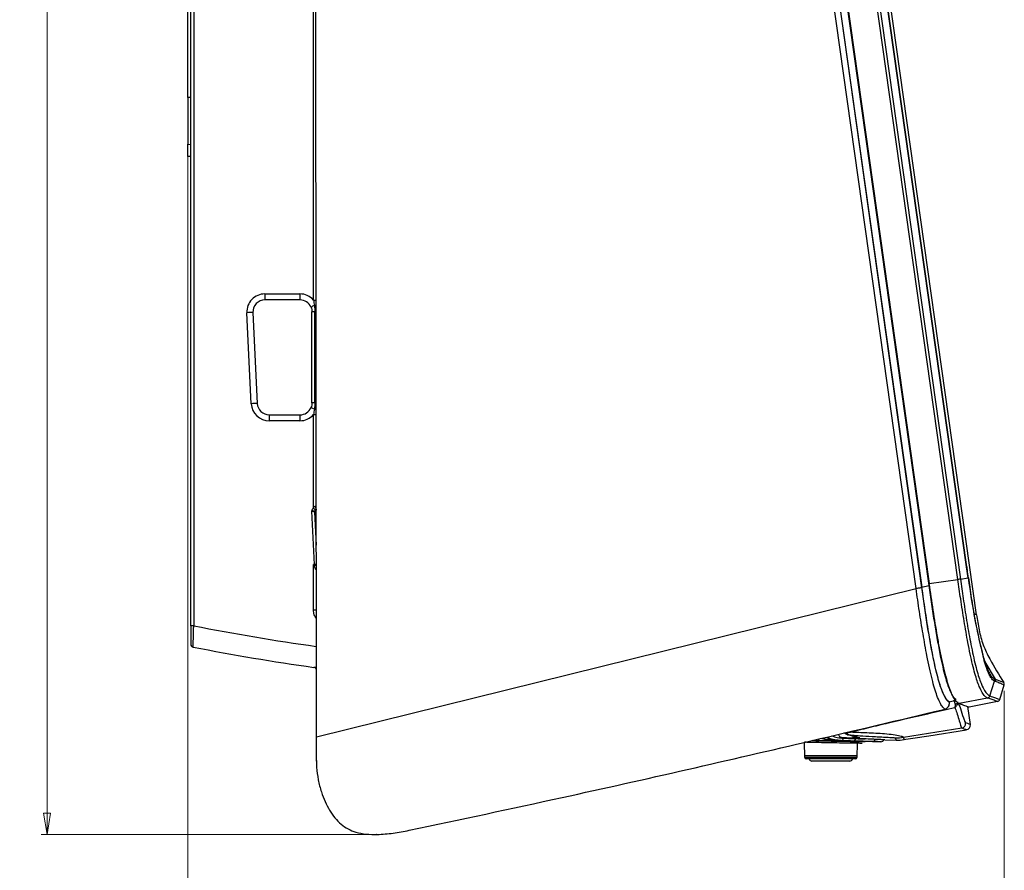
# Model space of a CAD drawing. Header units: millimetres. Extents: x 15 to 1184, y 5 to 836.
# Tile 14 of 27: x 171 to 336, y 288 to 430. Entities that reach past the tile are written whole.
import ezdxf

# ---------------------------------------------------------------- set-up
doc = ezdxf.new("R2010")
doc.units = ezdxf.units.MM
doc.header["$PDSIZE"] = -1
doc.styles.add('SLDTEXTSTYLE0', font='TXT', dxfattribs={"width": 0.75})
doc.dimstyles.new('SLDDIMSTYLE0', dxfattribs={"dimtxt": 3.5, "dimasz": 3.556, "dimexe": 0, "dimexo": 0.0625, "dimgap": 0.875, "dimtad": 1, "dimrnd": 1e-09, "dimzin": 12, "dimdsep": 46, "dimtxsty": 'SLDTEXTSTYLE0', "dimblk1": 'CLOSED', "dimblk2": 'CLOSED', "dimsah": 1, "dimcen": 0.09, "dimadec": 0, "dimazin": 3, "dimtfac": 1, "dimtofl": 0, "dimtmove": 0, "dimatfit": 3, "dimldrblk": 'CLOSED', "dimfxl": 0, "dimfrac": 2, "dimtolj": 1, "dimtzin": 12, "dimarcsym": 0})

# ---------------------------------------------------------------- blocks, each defined once
blk = doc.blocks.new('_Closed')
at = {"color": 0, "linetype": 'ByBlock', "lineweight": -2}
for p, q in [((-1, 0.166667), (0, 0)), ((-1, 0.166667), (-1, -0.166667)), ((0, 0), (-1, -0.166667)), ((0, 0), (-1, 0))]:
    blk.add_line(p, q, dxfattribs=at)
blk = doc.blocks.new('_D_1')
at = {"color": 7, "linetype": 'Continuous', "lineweight": 0}
for p, q in [((297.28, 572.11), (174.54, 572.11)), ((175.54, 293.76), (175.54, 572.11)), ((229.59, 293.76), (174.54, 293.76))]:
    blk.add_line(p, q, dxfattribs=at)
at = {"color": 7, "linetype": 'Continuous', "lineweight": 18, "xscale": 3.556, "yscale": 3.556}
for p, rotation in [((175.54, 572.11), 90.0000000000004), ((175.54, 293.76), 270.0000000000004)]:
    blk.add_blockref('_Closed', p, dxfattribs=dict(at, rotation=rotation))
at = {"color": 7, "linetype": 'Continuous', "lineweight": 18, "insert": (171.03, 475.94), "char_height": 3.5, "attachment_point": 1, "rotation": 90, "style": 'SLDTEXTSTYLE0'}
blk.add_mtext('278,35', dxfattribs=at)
blk = doc.blocks.new('_D_2')
at = {"color": 7, "linetype": 'Continuous', "lineweight": 0}
for p, q in [((199.06, 408.11), (199.06, 272.24)), ((335.53, 317.74), (335.53, 272.24)), ((199.06, 273.24), (335.53, 273.24))]:
    blk.add_line(p, q, dxfattribs=at)
at = {"color": 7, "linetype": 'Continuous', "lineweight": 18, "xscale": 3.556, "yscale": 3.556, "rotation": 180.0000000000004}
blk.add_blockref('_Closed', (199.06, 273.24), dxfattribs=at)
at = {"color": 7, "linetype": 'Continuous', "lineweight": 18, "xscale": 3.556, "yscale": 3.556}
blk.add_blockref('_Closed', (335.53, 273.24), dxfattribs=at)
at = {"color": 7, "linetype": 'Continuous', "lineweight": 18, "insert": (264.98, 277.75), "char_height": 3.5, "attachment_point": 1, "style": 'SLDTEXTSTYLE0'}
blk.add_mtext('136,48', dxfattribs=at)

msp = doc.modelspace()

# ---------------------------------------------------------------- linework, layer by layer
at = {"color": 7, "linetype": 'Continuous', "lineweight": 25}
for p, q in [((330.929, 330.469), (298.944, 557.224)), ((292.678, 549.894), (322.934, 335.391)), ((292.786, 550.003), (323.014, 335.707)), ((327.792, 336.381), (297.564, 550.677)), ((297.987, 550.736), (328.215, 336.44)), ((320.805, 334.86), (290.517, 549.584)), ((291.447, 549.715), (321.735, 334.991)), ((291.471, 549.721), (321.745, 335.097)), ((329.256, 338.516), (299.563, 549.028)), ((329.304, 338.513), (299.609, 549.034)), ((220.557, 310.1), (220.442, 539.507)), ((220.063, 383.086), (220.063, 537.888)), ((199.558, 328.631), (199.558, 535.076)), ((200.054, 535.08), (200.054, 328.635)), ((199.058, 416.926), (199.058, 514.918)), ((199.058, 416.926), (199.058, 409.114)), ((199.558, 416.926), (199.058, 416.926)), ((199.058, 407.079), (199.058, 409.114)), ((199.058, 409.114), (199.558, 409.105)), ((199.558, 407.071), (199.058, 407.079)), ((211.939, 384.105), (217.81, 384.105)), ((217.819, 383.097), (211.948, 383.097)), ((209.676, 365.761), (208.943, 380.96)), ((209.95, 381.001), (210.683, 365.802)), ((219.819, 365.898), (219.819, 381.097)), ((220.312, 365.904), (220.312, 381.104)), ((212.681, 363.898), (217.819, 363.898)), ((220.063, 348.34), (220.063, 363.924)), ((217.81, 362.905), (212.672, 362.905)), ((219.748, 347.787), (220.2, 338.893)), ((220.341, 347.557), (220.26, 347.643)), ((220.26, 347.643), (220.541, 342.109)), ((220.54, 343.755), (220.341, 347.557)), ((220.2, 338.893), (220.063, 338.878)), ((220.063, 331.308), (220.063, 338.878)), ((329.526, 336.625), (329.256, 338.516)), ((323.014, 335.707), (327.792, 336.381)), ((328.215, 336.44), (329.526, 336.625)), ((220.557, 310.1), (320.805, 334.86)), ((321.745, 335.097), (322.934, 335.391)), ((332.321, 322.584), (334.018, 319.731)), ((333.156, 316.91), (333.937, 319.378)), ((333.861, 319.803), (333.88, 319.788)), ((334.795, 316.323), (335.534, 318.745)), ((326.353, 315.93), (327.008, 316.097)), ((332.761, 316.565), (328.025, 315.642)), ((325.224, 314.607), (325.628, 314.71)), ((326.369, 315.816), (326.353, 315.93)), ((329.882, 312.117), (329.459, 315.129)), ((334.413, 315.978), (329.67, 315.054)), ((318.705, 310.001), (328.466, 311.554)), ((322.914, 310.263), (329.257, 311.272)), ((220.56, 306.102), (220.557, 310.1)), ((304.594, 309.431), (303.43, 309.456)), ((305.611, 309.664), (306.754, 309.667)), ((308.068, 309.439), (308.079, 309.438)), ((310.071, 310.937), (309.845, 310.881)), ((309.845, 310.881), (309.846, 310.88)), ((315.596, 309.572), (317.46, 309.523)), ((318.835, 309.614), (319.119, 309.659)), ((319.119, 309.659), (320.27, 309.842)), ((320.27, 309.842), (322.914, 310.263)), ((220.558, 306.012), (220.558, 308.329)), ((302.085, 309.165), (302.151, 306.673)), ((310.966, 306.673), (311.027, 308.993)), ((302.151, 306.673), (310.966, 306.673)), ((302.157, 306.931), (310.96, 306.931)), ((302.31, 306.581), (310.807, 306.581)), ((310.666, 306.381), (302.451, 306.381)), ((309.286, 306.031), (303.408, 306.031)), ((309.708, 306.031), (309.286, 306.031))]:
    msp.add_line(p, q, dxfattribs=at)
at = {"color": 7, "linetype": 'Continuous', "lineweight": 25, "flags": 128}
msp.add_lwpolyline([(220.529, 338.084), (220.537, 338.175), (220.543, 338.204)], dxfattribs=at)
at = {"color": 7, "linetype": 'Continuous', "lineweight": 25}
for centre, radius, start, end in [((211.939, 381.105), 3, 90, 182.76037), ((240.874, 383.852), 28.936, 179.499, 181.49372), ((246.744, 383.852), 28.936, 179.499, 181.49372), ((217.81, 381.105), 3, 41.32473, 90), ((211.948, 381.097), 2, 90, 182.76037), ((217.819, 381.097), 2, 23.6245, 90), ((225.342, 370.165), 13.041, 113.08758, 115.87353), ((220.125, 416.82), 33.734, 269.89349, 270.67116), ((220.213, 380.991), 1.171, 74.73634, 89.2595), ((210.776, 348.195), 32.816, 91.44223, 93.20291), ((220.227, 368.415), 12.689, 89.61663, 91.84409), ((220.276, 397.795), 16.692, 270.12342, 270.84376), ((211.509, 332.996), 32.816, 91.44223, 93.20291), ((212.672, 365.905), 3, 182.76037, 270), ((212.681, 365.898), 2, 182.76037, 270), ((220.227, 353.216), 12.689, 89.61663, 91.84409), ((220.282, 381.571), 15.666, 270.10741, 270.90299), ((241.046, 363.152), 28.375, 178.49399, 180.4987), ((246.184, 363.152), 28.375, 178.49399, 180.4987), ((217.81, 365.905), 3, 270, 318.67527), ((217.819, 365.898), 2, 270, 336.3755), ((203.63, 327.201), 41.144, 66.20743, 67.08273), ((220.155, 390.937), 27.013, 269.80333, 270.79505), ((220.218, 365.862), 1.015, 270.54382, 287.87497), ((189.08, 261.206), 92.001, 70.26923, 70.49895), ((288.089, 407.77), 90.33, 221.14129, 221.45822), ((220.673, 347.672), 0.55, 165.89864, 177.88439), ((220.66, 347.662), 0.4, 107.92934, 182.82059), ((220.741, 347.576), 0.4, 121.0555, 182.8251), ((220.57, 346.433), 1.147, 91.76682, 101.52813), ((220.931, 348.512), 0.547, 173.89438, 223.71775), ((223.133, 336.276), 3.883, 138.89627, 140.44467), ((221.997, 335.306), 3.763, 112.72352, 118.95852), ((170.624, 333.669), 49.85, 5.94106, 6.01498), ((221.074, 338.047), 0.606, 151.18882, 175.62716), ((221.053, 338.087), 0.543, 159.80915, 180.29271), ((329.453, 337.163), 0.543, 277.68979, 282.63553), ((441.635, 351.1), 113.04, 187.35687, 194.51413), ((220.167, 354.624), 23.317, 269.74446, 270.93387), ((199.931, 311.694), 16.941, 89.58335, 91.25974), ((275.771, 715.921), 394.618, 258.93786, 261.95591), ((200.058, 325.558), 0.5, 180, 259.01852), ((275.801, 715.895), 398.118, 259.01852, 261.96138), ((220.058, 321.195), 0.5, 9.28163, 81.95762), ((220.058, 321.194), 0.5, 9.27805, 81.96138), ((333.458, 319.52), 0.5, 343.50061, 32.32634), ((335.056, 318.891), 0.5, 343.02895, 32.5707), ((332.676, 317.051), 0.501, 281.33796, 343.63342), ((334.317, 316.469), 0.5, 281.02895, 343.02895), ((327.279, 315.979), 0.468, 278.42148, 354.66356), ((328.346, 312.295), 0.751, 279.20229, 7.91139), ((329.139, 312.013), 0.75, 279.04163, 8), ((304.825, 309.689), 0.346, 178.4325, 228.15564), ((306.062, 309.934), 0.526, 210.84662, 267.5932), ((308.301, 309.906), 0.493, 246.50024, 268.63908), ((308.229, 309.862), 0.425, 278.03546, 357.64998), ((317.524, 317.411), 7.503, 268.51541, 279.05042), ((317.656, 317.02), 7.5, 268.5, 279.04163), ((302.451, 306.681), 0.3, 181.5, 270), ((303.408, 306.531), 0.5, 197.4576, 270), ((309.708, 306.531), 0.5, 270, 342.5424), ((310.666, 306.681), 0.3, 270, 358.5)]:
    msp.add_arc(centre, radius, start, end, dxfattribs=at)
for centre, major_axis, ratio, start_param, end_param in [((219.754, 347.759), (0.507, -0.118), 0.0530836, 0.0501567, 0.7646632), ((220.058, 348.664), (0.5, -0.108), 0.0600024, 5.4404283, 6.0099911), ((306.296, 303.24), (-8.464, 12.578), 0.2149492, 5.0986903, 5.1229053), ((229.058, 305.982), (-3.361, 7.814), 0.9992027, 1.1642996, 1.2507739), ((229.058, 306.012), (0, 8.505), 0.9994517, 1.6322267, 1.669279)]:
    msp.add_ellipse(centre, major_axis=major_axis, ratio=ratio, start_param=start_param, end_param=end_param, dxfattribs=at)
for points, knots in [([(219.651, 381.899), (219.706, 381.772), (219.748, 381.64), (219.804, 381.372), (219.819, 381.236), (219.819, 381.097)], [0, 0, 0, 0, 0.5, 0.5, 1, 1, 1, 1]), ([(220.228, 382.162), (220.26, 381.987), (220.279, 381.811), (220.306, 381.458), (220.312, 381.281), (220.312, 381.104)], [0, 0, 0, 0, 0.5, 0.5, 1, 1, 1, 1]), ([(219.819, 365.898), (219.819, 365.76), (219.804, 365.624), (219.748, 365.356), (219.706, 365.223), (219.651, 365.097)], [0, 0, 0, 0, 0.5, 0.5, 1, 1, 1, 1]), ([(220.312, 365.904), (220.312, 365.727), (220.306, 365.55), (220.279, 365.198), (220.26, 365.022), (220.228, 364.848)], [0, 0, 0, 0, 0.5, 0.5, 1, 1, 1, 1]), ([(219.793, 347.93), (219.786, 347.911), (219.779, 347.891), (219.773, 347.872), (219.768, 347.857), (219.764, 347.842), (219.759, 347.827), (219.756, 347.815), (219.753, 347.804), (219.75, 347.793), (219.749, 347.791), (219.749, 347.789), (219.748, 347.787)], [0, 0, 0, 0, 0.00006120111, 0.00006120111, 0.00006120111, 0.00010872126, 0.00010872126, 0.00010872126, 0.00014337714, 0.00014337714, 0.00014337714, 0.00014936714, 0.00014936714, 0.00014936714, 0.00014936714]), ([(220.14, 347.806), (220.088, 347.8), (220.028, 347.796), (219.893, 347.791), (219.82, 347.789), (219.748, 347.787)], [0, 0, 0, 0, 0.5, 0.5, 1, 1, 1, 1]), ([(220.063, 348.34), (220, 348.285), (219.946, 348.223), (219.855, 348.083), (219.82, 348.008), (219.793, 347.93)], [0, 0, 0, 0, 0.5, 0.5, 1, 1, 1, 1]), ([(220.386, 348.57), (220.33, 348.579), (220.261, 348.556), (220.146, 348.466), (220.1, 348.405), (220.063, 348.34)], [0, 0, 0, 0, 0.5, 0.5, 1, 1, 1, 1]), ([(220.14, 347.806), (220.192, 347.812), (220.231, 347.818), (220.284, 347.854), (220.301, 347.871), (220.342, 347.917), (220.365, 347.942), (220.393, 347.965)], [0, 0, 0, 0, 0.5, 0.5, 0.75, 0.75, 1, 1, 1, 1]), ([(220.538, 348.048), (220.523, 348.043), (220.495, 348.034), (220.447, 348.006), (220.413, 347.982), (220.396, 347.968), (220.393, 347.965)], [0, 0, 0, 0, 0.3396359, 0.6337247, 0.92665013, 1, 1, 1, 1]), ([(220.139, 338.749), (220.115, 338.79), (220.09, 338.831), (220.066, 338.873), (220.065, 338.875), (220.064, 338.876), (220.063, 338.878)], [0, 0, 0, 0, 0.00014437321, 0.00014437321, 0.00014437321, 0.00015046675, 0.00015046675, 0.00015046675, 0.00015046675]), ([(220.207, 338.829), (220.161, 338.844), (220.115, 338.86), (220.069, 338.876), (220.067, 338.877), (220.065, 338.877), (220.063, 338.878)], [0, 0, 0, 0, 0.00014617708, 0.00014617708, 0.00014617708, 0.00015261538, 0.00015261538, 0.00015261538, 0.00015261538]), ([(220.139, 338.749), (220.139, 338.748), (220.14, 338.747), (220.14, 338.747), (220.141, 338.745), (220.141, 338.742), (220.142, 338.74), (220.144, 338.734), (220.145, 338.727), (220.147, 338.72), (220.148, 338.714), (220.15, 338.707), (220.151, 338.7), (220.158, 338.666), (220.166, 338.632), (220.175, 338.598)], [0, 0, 0, 0, 0.00000225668, 0.00000225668, 0.00000225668, 0.00000881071, 0.00000881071, 0.00000881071, 0.00002930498, 0.00002930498, 0.00002930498, 0.0000500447, 0.0000500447, 0.0000500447, 0.00015469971, 0.00015469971, 0.00015469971, 0.00015469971]), ([(220.175, 338.598), (220.202, 338.493), (220.239, 338.391), (220.315, 338.252), (220.344, 338.209), (220.406, 338.137), (220.44, 338.107), (220.47, 338.093)], [0, 0, 0, 0, 0.5, 0.5, 0.75, 0.75, 1, 1, 1, 1]), ([(220.2, 338.893), (220.256, 338.901), (220.367, 338.919), (220.484, 338.94), (220.533, 338.951), (220.543, 338.954)], [0, 0, 0, 0, 0.4411303, 0.8827183, 1, 1, 1, 1]), ([(220.207, 338.829), (220.239, 338.831), (220.328, 338.838), (220.448, 338.848), (220.518, 338.832), (220.543, 338.826)], [0, 0, 0, 0, 0.2639703, 0.7384739, 1, 1, 1, 1]), ([(329.301, 338.522), (329.301, 338.522), (329.303, 338.523), (329.29, 338.521), (329.268, 338.518), (329.256, 338.516)], [0, 0, 0, 0, 0.14982102, 0.57491051, 1, 1, 1, 1]), ([(329.573, 336.634), (329.51, 337.074), (329.418, 337.704), (329.33, 338.334), (329.303, 338.523)], [0, 0, 0, 0, 0.69988505, 1, 1, 1, 1]), ([(332.761, 316.565), (332.761, 316.565), (332.622, 316.614), (332.351, 316.79), (331.88, 317.403), (331.44, 318.272), (331.015, 319.406), (330.636, 320.624), (330.242, 322.142), (329.85, 323.895), (329.373, 326.302), (328.834, 329.405), (328.281, 332.962), (327.947, 335.296), (327.792, 336.381)], [0, 0, 0, 0, 0.0000018, 0.1389612, 0.2434103, 0.3475724, 0.4119292, 0.4762026, 0.5403401, 0.6046487, 0.669043, 0.7841643, 0.8996451, 1, 1, 1, 1]), ([(328.215, 336.44), (328.369, 335.362), (328.7, 333.052), (329.247, 329.533), (329.779, 326.477), (330.25, 324.115), (330.635, 322.406), (331.025, 320.925), (331.4, 319.733), (331.825, 318.615), (332.262, 317.755), (332.737, 317.132), (332.995, 316.994), (333.143, 316.915)], [0, 0, 0, 0, 0.101182, 0.2168827, 0.3322213, 0.3959731, 0.4596389, 0.5228408, 0.5865553, 0.6503536, 0.7548578, 0.8596563, 1, 1, 1, 1]), ([(329.549, 336.631), (329.624, 336.11), (329.869, 334.423), (330.307, 331.559), (330.833, 328.616), (331.322, 326.299), (331.7, 324.714), (332.056, 323.41), (332.368, 322.413), (332.719, 321.435), (333.075, 320.647), (333.491, 320.023), (333.723, 319.885), (333.861, 319.803)], [0, 0, 0, 0, 0.05689114, 0.18413029, 0.3133757, 0.38454248, 0.45742703, 0.51557589, 0.5756006, 0.6368818, 0.73971544, 0.84506462, 1, 1, 1, 1]), ([(325.628, 314.71), (325.48, 314.832), (325.222, 315.044), (324.766, 315.804), (324.339, 316.809), (323.902, 318.157), (323.483, 319.704), (323.052, 321.566), (322.538, 324.07), (321.964, 327.257), (321.36, 331.039), (320.987, 333.586), (320.805, 334.86), (320.805, 334.86)], [0, 0, 0, 0, 0.1357113, 0.2359636, 0.3359388, 0.4105533, 0.4850698, 0.5587814, 0.6326137, 0.7543848, 0.8772307, 0.9999981, 1, 1, 1, 1]), ([(321.735, 334.991), (321.911, 333.758), (322.264, 331.291), (322.84, 327.628), (323.382, 324.569), (323.866, 322.2), (324.269, 320.476), (324.667, 319.051), (325.09, 317.798), (325.511, 316.858), (325.965, 316.137), (326.221, 315.934), (326.369, 315.816)], [0, 0, 0, 0, 0.12464491, 0.24935841, 0.37295264, 0.44476627, 0.51645255, 0.58863497, 0.66092269, 0.76105593, 0.861479, 1, 1, 1, 1]), ([(326.353, 315.93), (326.248, 316.009), (326.039, 316.168), (325.663, 316.693), (325.268, 317.487), (324.866, 318.554), (324.476, 319.824), (324.07, 321.437), (323.621, 323.502), (323.151, 326.002), (322.663, 328.918), (322.193, 331.96), (321.894, 334.051), (321.745, 335.097)], [0, 0, 0, 0, 0.0996346, 0.1993453, 0.2984687, 0.371372, 0.4441379, 0.5174452, 0.5908529, 0.6889562, 0.7873396, 0.8936337, 1, 1, 1, 1]), ([(322.934, 335.391), (323.084, 334.345), (323.383, 332.254), (323.853, 329.211), (324.341, 326.295), (324.81, 323.795), (325.258, 321.73), (325.664, 320.117), (326.053, 318.847), (326.442, 317.81), (326.817, 317.045), (327.171, 316.526), (327.37, 316.354), (327.469, 316.268)], [0, 0, 0, 0, 0.108712, 0.2173501, 0.3178868, 0.4181372, 0.4931472, 0.5680547, 0.6424091, 0.7169039, 0.8109647, 0.9055205, 1, 1, 1, 1]), ([(328.025, 315.642), (327.922, 315.69), (327.716, 315.785), (327.34, 316.198), (326.937, 316.877), (326.515, 317.847), (326.095, 319.063), (325.651, 320.662), (325.209, 322.543), (324.782, 324.644), (324.256, 327.531), (323.654, 331.244), (323.228, 334.218), (323.014, 335.707)], [0, 0, 0, 0, 0.0980247, 0.1961049, 0.2937695, 0.3685642, 0.4432033, 0.5148692, 0.5865737, 0.6572781, 0.7281132, 0.8638756, 1, 1, 1, 1]), ([(220.548, 329.859), (220.416, 330.06), (220.128, 330.498), (220.086, 331.023), (220.063, 331.308)], [0, 0, 0, 0, 0.4576875, 1, 1, 1, 1]), ([(330.929, 330.469), (330.901, 330.479), (330.844, 330.5), (330.695, 330.556), (330.492, 330.632), (330.489, 330.633)], [0, 0, 0, 0, 0.4969112, 0.9938222, 1, 1, 1, 1]), ([(330.929, 330.469), (331.047, 329.622), (331.282, 327.927), (331.969, 325.424), (333.368, 322.473), (334.657, 320.448), (335.477, 319.16)], [0, 0, 0, 0, 0.20801502, 0.41611444, 0.62868933, 1, 1, 1, 1]), ([(199.558, 328.631), (199.558, 328.431), (199.558, 328.233), (199.558, 327.84), (199.558, 327.647), (199.558, 327.096), (199.558, 326.753), (199.558, 326.326), (199.558, 326.196), (199.558, 325.97), (199.558, 325.874), (199.558, 325.718), (199.558, 325.658), (199.558, 325.578), (199.558, 325.558), (199.558, 325.558)], [0, 0, 0, 0, 0.125, 0.125, 0.25, 0.25, 0.5, 0.5, 0.625, 0.625, 0.75, 0.75, 0.875, 0.875, 1, 1, 1, 1]), ([(199.963, 325.067), (199.963, 325.067), (199.963, 325.091), (199.965, 325.183), (199.966, 325.252), (199.971, 325.433), (199.973, 325.544), (199.98, 325.805), (199.984, 325.957), (199.992, 326.287), (199.997, 326.467), (200.007, 326.858), (200.012, 327.063), (200.023, 327.49), (200.029, 327.715), (200.042, 328.171), (200.048, 328.402), (200.054, 328.635)], [0, 0, 0, 0, 0.125, 0.125, 0.25, 0.25, 0.375, 0.375, 0.5, 0.5, 0.625, 0.625, 0.75, 0.75, 0.875, 0.875, 1, 1, 1, 1]), ([(333.937, 319.378), (333.937, 319.378), (333.803, 319.44), (333.55, 319.617), (333.131, 320.246), (332.764, 321.079), (332.447, 321.959), (332.269, 322.549), (332.203, 322.77)], [0, 0, 0, 0, 0.0000045, 0.3421525, 0.5652681, 0.7877125, 0.9205741, 1, 1, 1, 1]), ([(220.128, 321.69), (220.135, 321.691), (220.149, 321.696), (220.286, 321.707), (220.436, 321.718), (220.54, 321.715), (220.552, 321.715)], [0, 0, 0, 0, 0.2542748, 0.6019864, 0.9569172, 1, 1, 1, 1]), ([(333.88, 319.788), (333.927, 319.768), (333.973, 319.748), (334.018, 319.731), (334.018, 319.731)], [0, 0, 0, 0, 0.99996163, 1, 1, 1, 1]), ([(334.074, 319.321), (334.029, 319.339), (333.984, 319.357), (333.937, 319.378), (333.937, 319.378)], [0, 0, 0, 0, 0.9999617, 1, 1, 1, 1]), ([(334.018, 319.731), (334.018, 319.731), (334.498, 319.546), (335.219, 319.26), (335.475, 319.161), (335.477, 319.16), (335.477, 319.16)], [0, 0, 0, 0, 0.0000018, 0.4930775, 0.9861488, 1, 1, 1, 1]), ([(335.534, 318.745), (335.516, 318.752), (335.48, 318.766), (335.188, 318.882), (334.743, 319.057), (334.297, 319.233), (334.074, 319.321)], [0, 0, 0, 0, 0.2533927, 0.5069257, 0.7533984, 1, 1, 1, 1]), ([(327.008, 316.097), (327.052, 316.109), (327.152, 316.135), (327.289, 316.177), (327.405, 316.218), (327.441, 316.238), (327.459, 316.248)], [0, 0, 0, 0, 0.211418, 0.4755495, 0.7385427, 1, 1, 1, 1]), ([(327.347, 315.516), (327.312, 315.675), (327.269, 315.865), (327.224, 316.116), (327.217, 316.156)], [0, 0, 0, 0, 0.8390608, 1, 1, 1, 1]), ([(332.774, 316.56), (332.77, 316.562), (332.766, 316.563), (332.761, 316.565), (332.761, 316.565)], [0, 0, 0, 0, 0.999566, 1, 1, 1, 1]), ([(334.413, 315.978), (334.401, 315.982), (334.373, 315.992), (334.101, 316.089), (333.59, 316.271), (333.046, 316.464), (332.774, 316.56)], [0, 0, 0, 0, 0.1892798, 0.4595203, 0.7297605, 1, 1, 1, 1]), ([(333.143, 316.915), (333.147, 316.913), (333.152, 316.912), (333.156, 316.91), (333.156, 316.91)], [0, 0, 0, 0, 0.9995676, 1, 1, 1, 1]), ([(333.156, 316.91), (333.156, 316.91), (333.451, 316.805), (333.962, 316.622), (334.486, 316.434), (334.755, 316.337), (334.784, 316.327), (334.795, 316.323)], [0, 0, 0, 0, 0.00000167, 0.27023954, 0.54047938, 0.8107198, 1, 1, 1, 1]), ([(236.088, 294.451), (244.612, 296.262), (267.104, 301.039), (296.795, 307.864), (317.956, 312.883), (325.224, 314.607)], [0, 0, 0, 0, 0.28607736, 0.75479553, 1, 1, 1, 1]), ([(324.85, 314.403), (325.498, 314.561), (326.146, 314.718), (326.793, 314.875), (326.949, 314.913), (327.105, 314.951), (327.261, 314.989)], [0, 0, 0, 0, 0.002, 0.002, 0.002, 0.002481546, 0.002481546, 0.002481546, 0.002481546]), ([(325.628, 314.71), (325.663, 314.72), (325.806, 314.762), (326.035, 314.898), (326.254, 315.157), (326.383, 315.477), (326.374, 315.703), (326.369, 315.816)], [0, 0, 0, 0, 0.0760418, 0.3064589, 0.5372583, 0.7686419, 1, 1, 1, 1]), ([(327.744, 315.936), (327.762, 315.833), (327.76, 315.732), (327.726, 315.536), (327.693, 315.441), (327.602, 315.273), (327.544, 315.199), (327.412, 315.074), (327.338, 315.024), (327.261, 314.989)], [0, 0, 0, 0, 0.25, 0.25, 0.5, 0.5, 0.75, 0.75, 1, 1, 1, 1]), ([(327.347, 315.516), (327.374, 315.397), (327.369, 315.289), (327.332, 315.11), (327.299, 315.039), (327.261, 314.989)], [0, 0, 0, 0, 0.5, 0.5, 1, 1, 1, 1]), ([(327.261, 314.989), (327.37, 314.784), (327.484, 314.476), (327.713, 313.771), (327.828, 313.376), (328.046, 312.631), (328.15, 312.28), (328.286, 311.886), (328.328, 311.776), (328.385, 311.656), (328.403, 311.623), (328.428, 311.587), (328.436, 311.577), (328.451, 311.562), (328.459, 311.557), (328.466, 311.554)], [0, 0, 0, 0, 0.25, 0.25, 0.5, 0.5, 0.75, 0.75, 0.875, 0.875, 0.9375, 0.9375, 0.96875, 0.96875, 1, 1, 1, 1]), ([(327.917, 315.59), (327.936, 315.554), (328.032, 315.369), (328.308, 314.549), (328.641, 313.462), (328.936, 312.595), (329.038, 312.464), (329.089, 312.398)], [0, 0, 0, 0, 0.0469794, 0.2382712, 0.6150817, 0.8052805, 1, 1, 1, 1]), ([(328.025, 315.642), (328.191, 315.582), (328.705, 315.399), (329.244, 315.206), (329.597, 315.08), (329.669, 315.054), (329.67, 315.054), (329.67, 315.054)], [0, 0, 0, 0, 0.159887, 0.4930844, 0.7437081, 0.9943317, 1, 1, 1, 1]), ([(310.071, 310.937), (310.207, 310.97), (310.344, 311.004), (310.616, 311.07), (311.026, 311.171), (311.981, 311.404), (312.8, 311.603), (314.438, 311.999), (315.532, 312.261), (316.626, 312.519)], [0, 0, 0, 0, 0.0625, 0.0625, 0.125, 0.25, 0.5, 0.5, 1, 1, 1, 1]), ([(303.374, 309.443), (303.809, 309.434), (304.793, 309.413), (306.627, 309.377), (308.549, 309.341), (310.26, 309.312), (311.541, 309.29), (312.203, 309.28), (312.268, 309.279), (312.294, 309.278)], [0, 0, 0, 0, 0.1234543, 0.2793591, 0.4351428, 0.590927, 0.7466958, 0.9024431, 1, 1, 1, 1]), ([(305.006, 309.829), (305.046, 309.817), (305.223, 309.769), (305.436, 309.711), (305.567, 309.676), (305.611, 309.664)], [0, 0, 0, 0, 0.164261, 0.7215022, 1, 1, 1, 1]), ([(305.813, 310.019), (306, 309.929), (306.519, 309.678), (307.295, 309.512), (307.812, 309.463), (308.075, 309.439)], [0, 0, 0, 0, 0.2165733, 0.6014334, 1, 1, 1, 1]), ([(308.289, 309.441), (307.941, 309.474), (307.234, 309.543), (306.402, 309.754), (305.936, 309.994), (305.864, 310.031)], [0, 0, 0, 0, 0.45093, 0.9149746, 1, 1, 1, 1]), ([(306.748, 310.24), (307.035, 310.142), (307.701, 309.916), (308.309, 309.87), (308.654, 309.844)], [0, 0, 0, 0, 0.4317125, 1, 1, 1, 1]), ([(308.494, 309.918), (308.376, 309.942), (308.199, 309.977), (308.01, 310.152), (307.898, 310.309), (307.854, 310.438), (307.834, 310.497)], [0, 0, 0, 0, 0.4125928, 0.6204337, 0.8260912, 1, 1, 1, 1]), ([(308.051, 309.439), (308.093, 309.438), (308.229, 309.433), (308.332, 309.427), (308.35, 309.426), (308.355, 309.425)], [0, 0, 0, 0, 0.2402282, 0.7686894, 1, 1, 1, 1]), ([(308.079, 309.438), (308.247, 309.432), (308.365, 309.427), (308.43, 309.42), (308.433, 309.418), (308.394, 309.415), (308.354, 309.414), (308.289, 309.414)], [0, 0, 0, 0, 0.5, 0.5, 0.75, 0.75, 1, 1, 1, 1]), ([(310.799, 309.802), (310.487, 309.819), (310.138, 309.838), (309.368, 309.877), (308.946, 309.897), (308.494, 309.918)], [0, 0, 0, 0, 0.5, 0.5, 1, 1, 1, 1]), ([(308.654, 309.844), (309.066, 309.83), (309.442, 309.817), (309.955, 309.8), (310.118, 309.794), (310.35, 309.786), (310.426, 309.783), (310.572, 309.777), (310.644, 309.774), (310.713, 309.772)], [0, 0, 0, 0, 0.5, 0.5, 0.75, 0.75, 0.875, 0.875, 1, 1, 1, 1]), ([(308.746, 310.744), (308.788, 310.734), (308.896, 310.707), (309.061, 310.603), (309.28, 310.451), (309.442, 310.419), (309.451, 310.418)], [0, 0, 0, 0, 0.2388366, 0.6257604, 0.9807, 1, 1, 1, 1]), ([(309.56, 310.401), (309.474, 310.436), (309.389, 310.505), (309.252, 310.605), (309.205, 310.637), (309.103, 310.69), (309.048, 310.708), (308.991, 310.722)], [0, 0, 0, 0, 0.5, 0.5, 0.75, 0.75, 1, 1, 1, 1]), ([(309.56, 310.401), (309.832, 310.378), (310.126, 310.356), (310.738, 310.311), (311.058, 310.29), (312.048, 310.226), (312.748, 310.184), (313.824, 310.124), (314.186, 310.104), (314.913, 310.064), (315.276, 310.044), (315.989, 310.005), (316.339, 309.985), (316.816, 309.956), (316.97, 309.946), (317.159, 309.932), (317.215, 309.927), (317.301, 309.918), (317.329, 309.914), (317.33, 309.91)], [0, 0, 0, 0, 0.125, 0.125, 0.25, 0.25, 0.5, 0.5, 0.625, 0.625, 0.75, 0.75, 0.875, 0.875, 0.9375, 0.9375, 0.96875, 0.96875, 1, 1, 1, 1]), ([(318.705, 310.001), (318.702, 310.011), (318.673, 310.033), (318.548, 310.088), (318.452, 310.122), (318.07, 310.228), (317.711, 310.3), (316.881, 310.426), (316.408, 310.479), (315.437, 310.567), (314.935, 310.603), (313.935, 310.663), (313.435, 310.687), (312.468, 310.729), (311.997, 310.746), (311.129, 310.778), (310.736, 310.793), (310.27, 310.82), (310.134, 310.83), (309.933, 310.853), (309.866, 310.865), (309.846, 310.88)], [0, 0, 0, 0, 0.0625, 0.0625, 0.125, 0.125, 0.25, 0.25, 0.375, 0.375, 0.5, 0.5, 0.625, 0.625, 0.75, 0.75, 0.875, 0.875, 0.9375, 0.9375, 1, 1, 1, 1]), ([(310.197, 309.893), (310.197, 309.893), (310.206, 309.895), (310.234, 309.917), (310.273, 309.988), (310.299, 310.141), (310.307, 310.185)], [0, 0, 0, 0, 0.0000609, 0.2285219, 0.7739836, 1, 1, 1, 1]), ([(310.197, 309.893), (310.198, 309.893), (310.201, 309.893), (310.209, 309.894), (310.228, 309.895), (310.266, 309.9), (310.4, 309.928), (310.52, 310.019), (310.62, 310.094)], [0, 0, 0, 0, 0.0067538, 0.0199246, 0.0535855, 0.144989, 0.2894355, 1, 1, 1, 1]), ([(311.371, 309.918), (311.403, 309.912), (311.385, 309.907), (311.272, 309.899), (311.178, 309.897), (310.825, 309.892), (310.507, 309.893), (310.197, 309.893)], [0, 0, 0, 0, 0.25, 0.25, 0.5, 0.5, 1, 1, 1, 1]), ([(310.272, 309.375), (310.374, 309.374), (310.475, 309.414), (310.634, 309.557), (310.691, 309.66), (310.713, 309.772)], [0, 0, 0, 0, 0.5, 0.5, 1, 1, 1, 1]), ([(310.713, 309.772), (310.713, 309.772), (311.22, 309.754), (311.783, 309.738), (312.314, 309.723), (312.318, 309.723)], [0, 0, 0, 0, 0.000018, 0.9930082, 1, 1, 1, 1]), ([(315.596, 309.572), (315.596, 309.572), (315.551, 309.574), (315.37, 309.582), (315.234, 309.589), (314.876, 309.605), (314.652, 309.616), (314.121, 309.64), (313.814, 309.654), (313.466, 309.669)], [0, 0, 0, 0, 0.25, 0.25, 0.5, 0.5, 0.75, 0.75, 1, 1, 1, 1]), ([(313.535, 309.285), (313.639, 309.285), (313.743, 309.324), (313.907, 309.466), (313.965, 309.569), (313.988, 309.68)], [0, 0, 0, 0, 0.5, 0.5, 1, 1, 1, 1]), ([(314.91, 309.256), (315.022, 309.255), (315.135, 309.294), (315.311, 309.433), (315.375, 309.534), (315.4, 309.644)], [0, 0, 0, 0, 0.5, 0.5, 1, 1, 1, 1]), ([(311.777, 308.984), (311.783, 308.984), (311.879, 308.983), (311.511, 308.987), (310.658, 308.997), (309.276, 309.017), (307.607, 309.044), (305.81, 309.078), (304.118, 309.115), (302.811, 309.146), (302.323, 309.159), (302.138, 309.164)], [0, 0, 0, 0, 0.0074867, 0.1378436, 0.2679411, 0.3984913, 0.5287833, 0.6587919, 0.7889315, 0.9195007, 1, 1, 1, 1]), ([(311.777, 308.984), (311.783, 308.984), (311.879, 308.983), (311.511, 308.987), (310.658, 308.997), (309.276, 309.017), (307.607, 309.044), (305.81, 309.078), (304.118, 309.115), (302.811, 309.146), (302.323, 309.159), (302.138, 309.164)], [0, 0, 0, 0, 0.0074867, 0.1378436, 0.2679411, 0.3984913, 0.5287833, 0.6587919, 0.7889315, 0.9195007, 1, 1, 1, 1]), ([(306.04, 309.409), (305.972, 309.409), (305.881, 309.41), (305.673, 309.412), (305.556, 309.414), (305.173, 309.42), (304.893, 309.425), (304.594, 309.431)], [0, 0, 0, 0, 0.25, 0.25, 0.5, 0.5, 1, 1, 1, 1]), ([(308.289, 309.414), (308.114, 309.412), (307.938, 309.411), (307.763, 309.41), (307.19, 309.407), (306.616, 309.406), (306.04, 309.409)], [0, 0, 0, 0, 0.0012000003, 0.0012000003, 0.0012000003, 0.0051125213, 0.0051125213, 0.0051125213, 0.0051125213]), ([(313.535, 309.285), (313.076, 309.296), (312.521, 309.308), (311.385, 309.338), (310.806, 309.356), (310.272, 309.375)], [0, 0, 0, 0, 0.5, 0.5, 1, 1, 1, 1]), ([(312.092, 309.282), (312.16, 309.281), (312.294, 309.278), (312.294, 309.278), (312.294, 309.278)], [0, 0, 0, 0, 0.5097996, 1, 1, 1, 1]), ([(314.91, 309.256), (314.91, 309.256), (314.786, 309.259), (314.315, 309.268), (313.969, 309.276), (313.535, 309.285)], [0, 0, 0, 0, 0.5, 0.5, 1, 1, 1, 1]), ([(220.56, 306.102), (220.566, 305.737), (220.587, 304.657), (220.828, 302.882), (221.332, 300.955), (221.992, 299.252), (222.748, 297.783), (223.637, 296.494), (224.664, 295.426), (225.843, 294.635), (227.238, 294.073), (228.874, 293.78), (230.938, 293.728), (233.353, 293.933), (235.176, 294.279), (236.088, 294.451)], [0, 0, 0, 0, 0.0423183, 0.1250927, 0.2078457, 0.2768412, 0.3457963, 0.4143899, 0.4829413, 0.5514326, 0.6199602, 0.7010162, 0.7821667, 0.8910493, 1, 1, 1, 1])]:
    msp.add_open_spline(points, degree=3, knots=knots, dxfattribs=at)
for points in [[(220.063, 383.086), (220.122, 382.777), (220.182, 382.471), (220.228, 382.162)], [(220.228, 364.848), (220.182, 364.539), (220.122, 364.233), (220.063, 363.924)], [(220.124, 347.693), (220.027, 347.721), (219.889, 347.755), (219.748, 347.787)], [(220.47, 338.093), (220.485, 338.086), (220.498, 338.083), (220.51, 338.084)], [(220.51, 338.084), (220.517, 338.084), (220.524, 338.084), (220.529, 338.084)], [(328.215, 336.44), (328.193, 336.437), (328.149, 336.431), (328.046, 336.416), (327.925, 336.399), (327.836, 336.387), (327.792, 336.381)], [(321.735, 334.991), (321.708, 334.987), (321.655, 334.979), (321.437, 334.949), (321.147, 334.908), (320.919, 334.876), (320.805, 334.86)], [(220.128, 321.69), (220.128, 321.689), (220.128, 321.689), (220.128, 321.689)], [(334.018, 319.731), (334.035, 319.699), (334.069, 319.637), (334.094, 319.533), (334.099, 319.425), (334.082, 319.356), (334.074, 319.321)], [(333.143, 316.915), (333.127, 316.872), (333.094, 316.787), (333.004, 316.682), (332.893, 316.602), (332.805, 316.577), (332.761, 316.565)], [(316.626, 312.519), (319.362, 313.167), (322.103, 313.797), (324.85, 314.403)], [(328.466, 311.554), (328.993, 311.366), (329.257, 311.272), (329.257, 311.272)], [(329.882, 312.117), (329.882, 312.117), (329.617, 312.211), (329.089, 312.398)], [(308.289, 309.441), (308.217, 309.44), (308.146, 309.439), (308.075, 309.439)], [(308.075, 309.439), (308.076, 309.439), (308.078, 309.439), (308.079, 309.438)], [(310.272, 309.375), (309.738, 309.394), (309.082, 309.415), (308.289, 309.441)], [(308.494, 309.918), (309.062, 309.91), (309.63, 309.901), (310.197, 309.893)], [(308.991, 310.722), (309.278, 310.758), (309.562, 310.812), (309.845, 310.881)], [(311.371, 309.918), (310.766, 310.042), (310.163, 310.203), (309.56, 310.401)], [(313.466, 309.669), (312.577, 309.709), (311.688, 309.753), (310.799, 309.802)], [(317.33, 309.91), (317.417, 309.652), (317.46, 309.523), (317.46, 309.523)], [(318.835, 309.614), (318.835, 309.614), (318.791, 309.743), (318.705, 310.001)], [(314.91, 309.256), (314.038, 309.262), (313.166, 309.269), (312.294, 309.278)]]:
    msp.add_open_spline(points, degree=3, dxfattribs=at)
at = {"color": 7, "linetype": 'Continuous', "lineweight": 0}
msp.add_point((230.591, 293.76), dxfattribs=at)

# ---------------------------------------------------------------- dimensions: what is measured, and where the dimension line sits
at = {"color": 7, "linetype": 'Continuous', "lineweight": 18}
dim = msp.add_linear_dim(base=(175.5373, 572.1147), p1=(230.5907, 293.7605), p2=(298.283, 572.1147), angle=90, dimstyle='SLDDIMSTYLE0', dxfattribs=at)
dim.commit()
dim.dimension.update_dxf_attribs({"geometry": '_D_1', "text_midpoint": (175.5373, 483.0517), "dimtype": 160})
dim = msp.add_linear_dim(base=(335.534, 273.239), p1=(199.058, 409.114), p2=(335.534, 318.745), dimstyle='SLDDIMSTYLE0', dxfattribs=at)
dim.commit()
dim.dimension.update_dxf_attribs({"geometry": '_D_2', "text_midpoint": (272.09, 273.239), "dimtype": 160})

doc.saveas('drawing.dxf')
